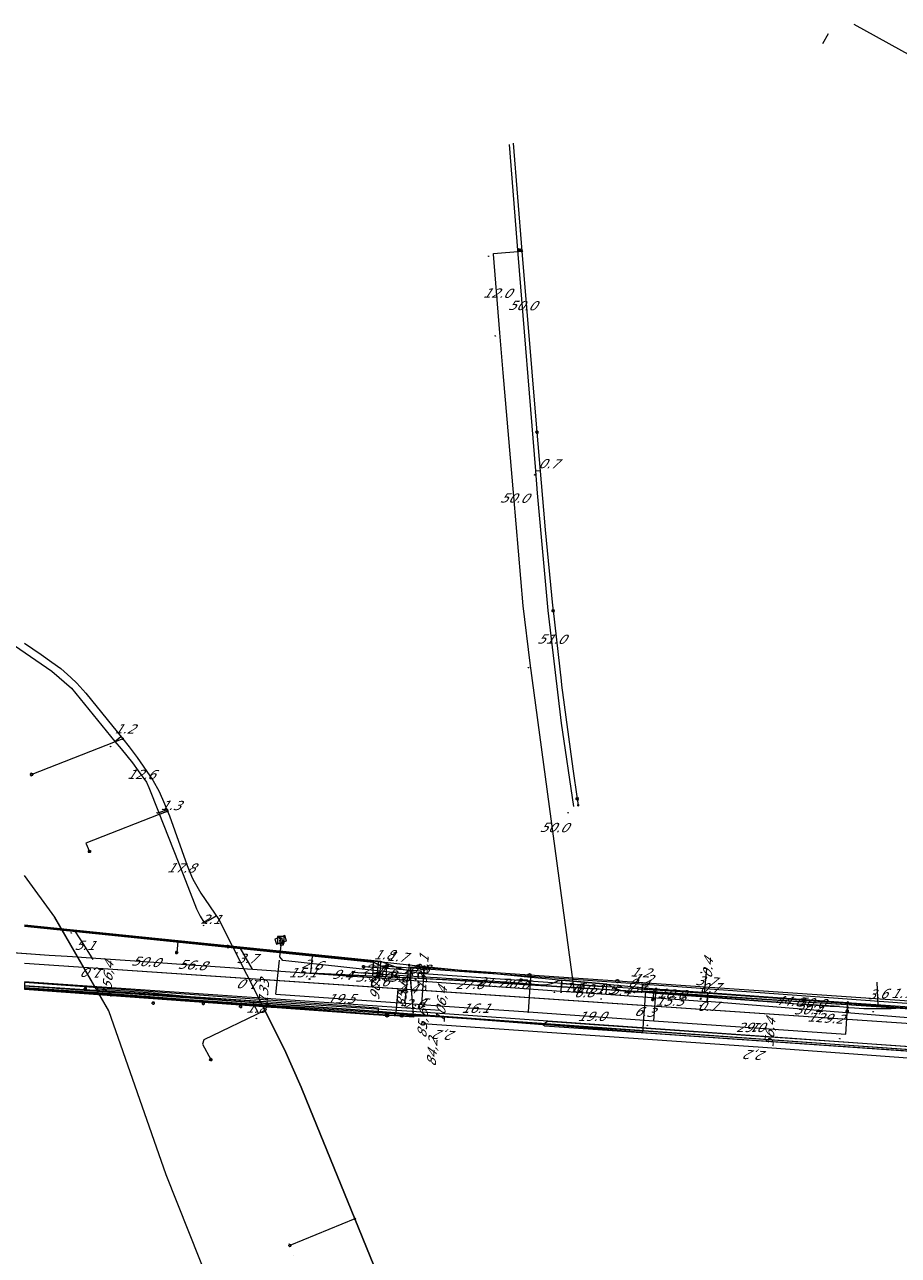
# Model space of a CAD drawing. Header units: metres. Extents: x 124576 to 133557, y 395865 to 402386.
# Tile 197 of 256: x 127009 to 127141, y 402188 to 402374. Entities that reach past the tile are written whole.
import ezdxf
from ezdxf.enums import TextEntityAlignment as Align

# ---------------------------------------------------------------- set-up
doc = ezdxf.new("R2010")
doc.units = ezdxf.units.M
doc.header["$MEASUREMENT"] = 0
for name, color, linetype, lineweight, true_color in [('LG_Datatransport', 3, 'Continuous', 13, 0x00ff00), ('LG_Datatransport_Blauw_Glas_Zuid', 3, 'Continuous', 13, 0x00ff00), ('LG_Datatransport_Eurofiber_Nederland_BV', 3, 'Continuous', 13, 0x00ff00), ('LG_Datatransport_KPN_BV', 3, 'Continuous', 13, 0x00ff00), ('LG_Datatransport_Tele2_Nederland_BV', 3, 'Continuous', 13, 0x00ff00), ('LG_Datatransport_Ziggo_BV', 3, 'Continuous', 13, 0x00ff00), ('LG_Gas_Lage_Druk_Enexis_Netbeheer_BV', 7, 'Continuous', 13, 0xffdc7d), ('LG_Gas_Lage_Druk_P_Enexis_Netbeheer_BV', 7, 'Continuous', 13, 0xffdc7d), ('LG_Laag_Spanning', 7, 'Continuous', 13, 0x960000), ('LG_Laag_Spanning_Enexis_Netbeheer_BV', 7, 'Continuous', 13, 0x960000), ('LG_Laag_Spanning_Gemeente_Tilburg_Ruimtelijke_Uitvoering', 7, 'Continuous', 13, 0x960000), ('LG_Midden_Spanning_Enexis_Netbeheer_BV', 7, 'Continuous', 13, 0xd20000), ('MV_Datatransport_lijn', 3, 'Continuous', 0, 0x00ff00)]:
    doc.layers.add(name, color=color, linetype=linetype, lineweight=lineweight, true_color=true_color)
for name, color, linetype, lineweight in [('LG_Datatransport_P_KPN_BV', 7, 'Continuous', 0), ('LG_Laag_Spanning_P_Enexis_Netbeheer_BV', 7, 'Continuous', 0), ('MV_Datatransport', 7, 'Continuous', 0), ('MV_Gas_Lage_Druk', 7, 'Continuous', 0), ('MV_Gas_Lage_Druk_pijl', 7, 'Continuous', 0), ('MV_Laag_Spanning', 7, 'Continuous', 0), ('MV_Laag_Spanning_lijn', 7, 'Continuous', 0), ('MV_Laag_Spanning_pijl', 7, 'Continuous', 0), ('MV_Midden_Spanning', 7, 'Continuous', 0), ('MV_Midden_Spanning_lijn', 7, 'Continuous', 0), ('MV_Midden_Spanning_pijl', 7, 'Continuous', 0)]:
    doc.layers.add(name, color=color, linetype=linetype, lineweight=lineweight)
doc.styles.add('Klic_Annotatie', font='verdanai.ttf', dxfattribs={"oblique": 20, "height": 1.4})

# ---------------------------------------------------------------- blocks, each defined once
blk = doc.blocks.new('m_pijl')
at = {"layer": 'MV_Laag_Spanning_pijl'}
blk.add_hatch(color=7, dxfattribs=at).paths.add_polyline_path([(-1, -0.3), (-1, 0), (-1, 0.3), (0, 0)])
at = {"layer": 'MV_Laag_Spanning_pijl', "flags": 128}
blk.add_lwpolyline([(-1, 0), (-1, 0.3), (0, 0), (-1, -0.3), (-1, 0)], close=True, dxfattribs=at)
blk = doc.blocks.new('m_pijl_1')
at = {"layer": 'MV_Midden_Spanning_pijl'}
blk.add_hatch(color=7, dxfattribs=at).paths.add_polyline_path([(-1, -0.3), (-1, 0), (-1, 0.3), (0, 0)])
at = {"layer": 'MV_Midden_Spanning_pijl', "flags": 128}
blk.add_lwpolyline([(-1, 0), (-1, 0.3), (0, 0), (-1, -0.3), (-1, 0)], close=True, dxfattribs=at)
blk = doc.blocks.new('m_pijl_2')
at = {"layer": 'MV_Gas_Lage_Druk_pijl'}
blk.add_hatch(color=7, dxfattribs=at).paths.add_polyline_path([(-1, -0.3), (-1, 0), (-1, 0.3), (0, 0)])
at = {"layer": 'MV_Gas_Lage_Druk_pijl', "flags": 128}
blk.add_lwpolyline([(-1, 0), (-1, 0.3), (0, 0), (-1, -0.3), (-1, 0)], close=True, dxfattribs=at)
blk = doc.blocks.new('Mof')
at = {"layer": 'LG_Laag_Spanning_P_Enexis_Netbeheer_BV'}
h = blk.add_hatch(color=256, dxfattribs=at)
edge = h.paths.add_edge_path()
edge.add_arc((0, 0), 2, 0, 360)
blk = doc.blocks.new('DeliveryPoint')
at = {"layer": 'LG_Laag_Spanning_P_Enexis_Netbeheer_BV', "flags": 128}
blk.add_lwpolyline([(-3.7, -2.5), (3.8, -2.5), (3.8, 2.5), (-3.7, 2.5), (-3.7, -2.5)], close=True, dxfattribs=at)
blk.add_lwpolyline([(-3.7, 2.5), (-3.7, 2.2), (0, 0), (3.8, 2.2)], dxfattribs=at)
blk = doc.blocks.new('Streetlight')
at = {"layer": 'LG_Laag_Spanning_P_Enexis_Netbeheer_BV'}
for p, q in [((-1.8, 1.8), (-1.1, 1.1)), ((0, 2.5), (0, 1.5)), ((1.8, 1.8), (1.1, 1.1)), ((-1.1, -1.1), (-1.8, -1.8)), ((0, -1.5), (0, -2.5)), ((1.1, -1.1), (1.8, -1.8))]:
    blk.add_line(p, q, dxfattribs=at)
at = {"layer": 'LG_Laag_Spanning_P_Enexis_Netbeheer_BV', "flags": 128}
for points in [[(-2.5, 0), (-1.5, 0)], [(1.5, 0), (2.5, 0)]]:
    blk.add_lwpolyline(points, dxfattribs=at)
at = {"layer": 'LG_Laag_Spanning_P_Enexis_Netbeheer_BV'}
blk.add_circle((0, 0), 1.5, dxfattribs=at)
blk = doc.blocks.new('Overgangsstuk')
at = {"layer": 'LG_Gas_Lage_Druk_P_Enexis_Netbeheer_BV'}
for radius in [2.5, 2, 1.5, 1, 0.5]:
    blk.add_circle((0, 0), radius, dxfattribs=at)
blk = doc.blocks.new('Aansluitkast_1')
at = {"layer": 'LG_Laag_Spanning_P_Enexis_Netbeheer_BV'}
for p, q in [((-2.5, 2.5), (2.5, 2.5)), ((0, -2.5), (0, 2.5))]:
    blk.add_line(p, q, dxfattribs=at)
at = {"layer": 'LG_Laag_Spanning_P_Enexis_Netbeheer_BV', "flags": 128}
blk.add_lwpolyline([(-5, -5), (5, -5), (5, 5), (-5, 5), (-5, -5)], close=True, dxfattribs=at)
blk = doc.blocks.new('Onbekend_3')
at = {"layer": 'LG_Datatransport_P_KPN_BV'}
blk.add_hatch(color=256, dxfattribs=at).paths.add_polyline_path([(-0.3, -1.1, -0.262633), (0.2, 0.2), (0.6, 0.5, 0.379827), (0.7, 1.3), (0.7, 1.3, 0.228508), (0, 1.5), (0, 1.5, 0.459053), (-0.8, 0.8), (-1.3, 0.9, -0.414214), (-0.1, 2, -0.243799), (1.1, 1.5, -0.379827), (0.9, 0.1), (0.5, -0.2, 0.262633), (0.2, -1.1), (-0.2, -1.1)])
blk.add_circle((0, 0), 2.5, dxfattribs=at)
at = {"layer": 'LG_Datatransport_P_KPN_BV', "extrusion": (0, 0, -1)}
blk.add_solid([(0.3, -2.1), (-0.2, -2.1), (0.3, -1.5), (-0.2, -1.5)], dxfattribs=at)
blk = doc.blocks.new('Mof_2')
at = {"layer": 'LG_Datatransport_P_KPN_BV'}
h = blk.add_hatch(color=256, dxfattribs=at)
edge = h.paths.add_edge_path()
edge.add_arc((0, 0), 2, 0, 360)

msp = doc.modelspace()

# ---------------------------------------------------------------- linework, layer by layer
at = {"layer": 'LG_Datatransport', "flags": 128}
msp.add_lwpolyline([(127062.39, 402225.62), (127009, 402229.47), (127009, 402228.47), (127062.32, 402224.62), (127062.39, 402225.62)], dxfattribs=at)
at = {"layer": 'LG_Datatransport_Blauw_Glas_Zuid'}
for p, q in [((127009, 402229.64), (127071.7, 402225.3)), ((127009, 402228.64), (127071.7, 402224.3))]:
    msp.add_line(p, q, dxfattribs=at)
at = {"layer": 'LG_Datatransport_Blauw_Glas_Zuid', "flags": 128}
msp.add_lwpolyline([(127153.8, 402219), (127067.4, 402225.1), (127009, 402228.97)], dxfattribs=at)
at = {"layer": 'LG_Datatransport_Eurofiber_Nederland_BV', "flags": 128}
for points in [[(127009, 402228.97), (127062.35, 402225.12), (127087.16, 402223.14)], [(127009, 402228.97), (127062.35, 402225.12), (127087.16, 402223.14)], [(127009, 402228.97), (127062.35, 402225.12), (127087.16, 402223.14)], [(127009, 402228.97), (127062.35, 402225.12), (127087.16, 402223.14)], [(127087.16, 402223.14), (127087.86, 402223.63), (127094.84, 402223.13), (127117.81, 402221.55), (127129.61, 402220.73), (127144.73, 402219.69)], [(127087.16, 402223.14), (127087.86, 402223.63), (127094.84, 402223.13), (127117.81, 402221.55), (127129.61, 402220.73), (127144.73, 402219.69)], [(127087.16, 402223.14), (127087.86, 402223.63), (127094.84, 402223.13), (127117.81, 402221.55), (127129.61, 402220.73)], [(127087.16, 402223.14), (127087.86, 402223.63), (127094.84, 402223.13), (127117.81, 402221.55), (127129.61, 402220.73), (127144.73, 402219.69)], [(127087.16, 402223.14), (127087.47, 402222.97), (127164.4, 402217.6)], [(127129.61, 402220.73), (127144.73, 402219.69), (127157.93, 402218.34)]]:
    msp.add_lwpolyline(points, dxfattribs=at)
at = {"layer": 'LG_Datatransport_KPN_BV'}
for p, q in [((127085.18, 402230.58), (127068.43, 402231.72)), ((127098.43, 402229.68), (127085.18, 402230.58))]:
    msp.add_line(p, q, dxfattribs=at)
at = {"layer": 'LG_Datatransport_KPN_BV', "flags": 128}
for points in [[(127068.43, 402231.72), (127067.21, 402231.81), (127067.14, 402230.61), (127067.63, 402224.46), (127067.65, 402224.27), (127063.8, 402224.54), (127063.65, 402224.55)], [(127067.14, 402230.96), (127067.12, 402230.61), (127067.6, 402224.93)], [(127193.39, 402216.25), (127193.83, 402222.06), (127193.92, 402223.14), (127188.41, 402223.59), (127180.96, 402224.1), (127142.46, 402226.68), (127098.43, 402229.68)], [(127063.67, 402224.52), (127058.34, 402224.94), (127020.8, 402227.89), (127009, 402228.69)], [(127009, 402228.69), (127020.8, 402227.89), (127043.94, 402226.07), (127058.35, 402224.94), (127063.67, 402224.52)], [(127063.65, 402224.55), (127058.34, 402224.94), (127009, 402228.48)], [(127009, 402228.48), (127041.6, 402226.14), (127058.35, 402224.94), (127063.65, 402224.55)], [(127063.67, 402224.55), (127063.8, 402224.54), (127065.89, 402224.5)], [(127065.89, 402224.5), (127067.63, 402224.46), (127070.58, 402224.39), (127120.46, 402220.93), (127165.65, 402217.79), (127166.47, 402217.67), (127167.27, 402217.48), (127168.06, 402217.22), (127168.82, 402216.9), (127169.54, 402216.51), (127170.24, 402216.06), (127170.85, 402215.58), (127171.42, 402215.06), (127171.95, 402214.49), (127172.43, 402213.87), (127172.86, 402213.23), (127173.24, 402212.54), (127173.56, 402211.83)], [(127069.16, 402223.29), (127070.5, 402223.19), (127120.38, 402219.73), (127170.24, 402216.06), (127179.22, 402215.4), (127184.63, 402214.12), (127185.21, 402213.98), (127186.09, 402213.92), (127205.14, 402212.67), (127219.11, 402211.78), (127224.16, 402211.55)]]:
    msp.add_lwpolyline(points, dxfattribs=at)
at = {"layer": 'LG_Datatransport_Tele2_Nederland_BV', "flags": 128}
msp.add_lwpolyline([(127009, 402228.98), (127062.4, 402225.1), (127143.9, 402219.3), (127155, 402218.5)], dxfattribs=at)
at = {"layer": 'LG_Datatransport_Ziggo_BV'}
for p, q in [((127009, 402228.97), (127062.35, 402225.12)), ((127102.21, 402221.95), (127102.2, 402221.95))]:
    msp.add_line(p, q, dxfattribs=at)
at = {"layer": 'LG_Datatransport_Ziggo_BV', "flags": 128}
for points in [[(127102.2, 402221.95), (127062.35, 402225.12), (127009, 402228.97)], [(127102.2, 402221.95), (127165.59, 402217.55), (127189.52, 402215.61), (127192.72, 402215.42)]]:
    msp.add_lwpolyline(points, dxfattribs=at)
at = {"layer": 'LG_Gas_Lage_Druk_Enexis_Netbeheer_BV', "flags": 128}
for points in [[(127009, 402237.97), (127060.61, 402232.62), (127061.63, 402232.53), (127063.14, 402231.81), (127063.63, 402231.94), (127073.21, 402231.3), (127078.73, 402230.93)], [(127063.63, 402231.94), (127063.14, 402231.81), (127061.63, 402232.53), (127060.61, 402232.62), (127009, 402237.97)], [(127063.63, 402231.94), (127073.21, 402231.3), (127106.82, 402228.95), (127146.21, 402226.08), (127152.2, 402225.69), (127152.45, 402225.68), (127191.84, 402223.19), (127193.96, 402223.05), (127219.8, 402221.36), (127249.47, 402219.6), (127268.11, 402220.61), (127279.31, 402223.76), (127280.7, 402224.25), (127281.68, 402224.61), (127282.9, 402225.13)]]:
    msp.add_lwpolyline(points, dxfattribs=at)
at = {"layer": 'LG_Laag_Spanning', "flags": 128}
msp.add_lwpolyline([(127047, 402235.26), (127047, 402235.26), (127048.52, 402235.77), (127048.52, 402235.77), (127048.52, 402235.77), (127048.52, 402235.77), (127048.52, 402235.77), (127048.52, 402235.78), (127048.52, 402235.78), (127048.52, 402235.78), (127048.52, 402235.78), (127048.52, 402235.78), (127048.52, 402235.78), (127048.52, 402235.78), (127048.52, 402235.78), (127048.26, 402236.54), (127048.26, 402236.54), (127048.26, 402236.54), (127048.26, 402236.55), (127048.26, 402236.55), (127048.26, 402236.55), (127048.26, 402236.55), (127048.26, 402236.55), (127048.26, 402236.55), (127048.26, 402236.55), (127048.25, 402236.55), (127048.25, 402236.55), (127048.25, 402236.55), (127046.74, 402236.03), (127046.74, 402236.03), (127046.73, 402236.03), (127046.73, 402236.03), (127046.73, 402236.03), (127046.73, 402236.03), (127046.73, 402236.03), (127046.73, 402236.03), (127046.73, 402236.03), (127046.73, 402236.03), (127046.73, 402236.02), (127046.73, 402236.02), (127046.73, 402236.02), (127046.99, 402235.26), (127046.99, 402235.26), (127046.99, 402235.26), (127046.99, 402235.26), (127046.99, 402235.26), (127046.99, 402235.26), (127046.99, 402235.26), (127046.99, 402235.26), (127046.99, 402235.26), (127047, 402235.26), (127047, 402235.26), (127047, 402235.26)], dxfattribs=at)
at = {"layer": 'LG_Laag_Spanning_Enexis_Netbeheer_BV'}
for p, q in [((127084.01, 402339.71), (127083.62, 402339.9)), ((127023.81, 402266.22), (127010.08, 402260.83)), ((127092.35, 402257.19), (127092.5, 402256.2)), ((127092.35, 402257.19), (127092.5, 402256.2)), ((127038.3, 402238.97), (127044.57, 402226.56)), ((127038.3, 402238.97), (127044.57, 402226.56)), ((127009, 402237.98), (127062.37, 402232.63)), ((127032.11, 402235.66), (127031.94, 402234.02)), ((127062.37, 402232.63), (127039.61, 402234.91)), ((127039.61, 402234.91), (127062.37, 402232.63)), ((127090.06, 402229.84), (127096.83, 402229.21)), ((127105.4, 402228.43), (127112.05, 402227.96)), ((127044.57, 402226.56), (127048.19, 402219.39)), ((127133.14, 402225.74), (127133.1, 402225.19)), ((127058.83, 402193.84), (127049.02, 402189.84))]:
    msp.add_line(p, q, dxfattribs=at)
at = {"layer": 'LG_Laag_Spanning_Enexis_Netbeheer_BV', "flags": 128}
for points in [[(127082.69, 402356.01), (127084.01, 402339.71), (127086.29, 402312.46)], [(127082.69, 402356.01), (127084.01, 402339.71), (127086.29, 402312.46)], [(127086.29, 402312.46), (127087.29, 402300.67), (127087.54, 402297.72), (127088.65, 402286.32), (127088.73, 402285.54)], [(127086.29, 402312.46), (127087.29, 402300.67), (127087.54, 402297.72), (127088.65, 402286.32), (127088.73, 402285.54)], [(127088.73, 402285.54), (127089.94, 402274.94), (127090.01, 402274.31), (127091.69, 402261.68), (127092.35, 402257.19)], [(127088.73, 402285.54), (127089.94, 402274.94), (127090.01, 402274.31), (127091.69, 402261.68), (127092.35, 402257.19)], [(127009, 402280.61), (127011.48, 402278.94), (127013.12, 402277.79), (127014.47, 402276.79), (127015.98, 402275.48), (127016.88, 402274.59), (127018.22, 402273.11), (127023.81, 402266.22), (127024.79, 402265), (127025.99, 402263.4), (127028.32, 402260), (127029.29, 402258.26), (127030.09, 402256.43), (127030.48, 402255.51)], [(127009, 402280.61), (127011.48, 402278.94), (127013.12, 402277.79), (127014.47, 402276.79), (127015.98, 402275.48), (127016.88, 402274.59), (127018.22, 402273.11), (127023.81, 402266.22), (127024.79, 402265), (127025.99, 402263.4), (127028.32, 402260), (127029.29, 402258.26), (127030.09, 402256.43), (127030.48, 402255.51)], [(127030.48, 402255.51), (127030.56, 402255.31), (127030.84, 402254.58), (127033.54, 402247.12), (127034.3, 402245.27), (127034.57, 402244.68), (127035.56, 402242.94), (127038.3, 402238.97), (127044.57, 402226.56)], [(127030.48, 402255.51), (127030.56, 402255.31), (127030.84, 402254.58), (127033.54, 402247.12), (127034.3, 402245.27), (127034.57, 402244.68), (127035.56, 402242.94), (127038.3, 402238.97)], [(127030.56, 402255.31), (127018.22, 402250.47), (127018.81, 402249.24)], [(127038.3, 402238.97), (127044.57, 402226.56), (127048.19, 402219.39)], [(127009, 402237.98), (127032.11, 402235.66), (127039.61, 402234.91), (127062.37, 402232.63), (127067, 402232.12), (127069.31, 402231.89), (127085.37, 402230.3), (127087.57, 402230.08), (127090.06, 402229.84), (127096.83, 402229.21), (127104.27, 402228.53), (127105.4, 402228.43), (127112.05, 402227.96), (127126.08, 402226.97), (127133.19, 402226.47), (127133.75, 402226.43), (127146.18, 402225.55), (127152.16, 402225.05), (127161.87, 402224.23)], [(127009, 402237.98), (127032.11, 402235.66), (127039.61, 402234.91)], [(127009, 402237.98), (127032.11, 402235.66), (127039.61, 402234.91), (127062.37, 402232.63)], [(127062.37, 402232.63), (127039.61, 402234.91), (127036.21, 402235.25), (127032.6, 402235.61), (127009, 402237.98)], [(127062.37, 402232.63), (127039.61, 402234.91), (127036.21, 402235.25), (127032.6, 402235.61), (127009, 402237.98)], [(127039.61, 402234.91), (127036.21, 402235.25), (127032.6, 402235.61), (127009, 402237.98)], [(127009, 402237.98), (127032.11, 402235.66), (127039.61, 402234.91)], [(127067, 402232.12), (127066.9, 402231.22), (127066.35, 402230.78), (127047.95, 402232.82), (127047.51, 402233.37), (127047.76, 402235.52)], [(127039.61, 402234.91), (127062.37, 402232.63), (127067, 402232.12), (127069.31, 402231.89), (127085.37, 402230.3), (127087.57, 402230.08), (127090.06, 402229.84), (127096.83, 402229.21), (127104.27, 402228.53), (127105.4, 402228.43), (127112.05, 402227.96), (127126.08, 402226.97), (127133.19, 402226.47), (127133.75, 402226.43), (127146.18, 402225.55), (127152.16, 402225.05), (127161.87, 402224.23)], [(127069.21, 402230.34), (127069.23, 402230.64), (127068.76, 402231.17), (127060.14, 402231.86)], [(127062.37, 402232.63), (127067, 402232.12), (127069.31, 402231.89), (127085.37, 402230.3), (127087.57, 402230.08), (127090.06, 402229.84)], [(127058.51, 402231.04), (127069.21, 402230.34), (127071.21, 402230.21), (127072.61, 402230.12), (127080.72, 402229.62), (127082.24, 402229.53), (127083.63, 402229.43), (127085.3, 402229.28), (127087.14, 402229.13), (127087.51, 402229.12), (127088.49, 402229.33), (127088.77, 402229.45), (127089.41, 402229.73), (127090.06, 402229.84), (127096.83, 402229.21), (127097.17, 402229.1), (127097.55, 402228.89), (127097.99, 402228.65), (127098.87, 402228.3), (127099.8, 402228.14), (127101.19, 402228.09), (127102.59, 402228.02), (127104.22, 402227.89), (127123, 402226.44), (127104.22, 402227.89), (127123, 402226.44), (127124.4, 402226.34), (127126.13, 402226.23), (127130.53, 402225.93), (127131.94, 402225.84), (127126.13, 402226.23), (127130.53, 402225.93), (127131.94, 402225.84), (127133.14, 402225.74), (127133.34, 402225.73), (127134.18, 402225.65), (127135.58, 402225.58), (127139.71, 402225.55), (127141.1, 402225.64)], [(127058.51, 402231.04), (127069.21, 402230.34), (127071.21, 402230.21), (127072.61, 402230.12), (127080.72, 402229.62), (127082.24, 402229.53), (127083.63, 402229.43), (127085.3, 402229.28), (127087.14, 402229.13), (127087.51, 402229.12), (127088.49, 402229.33), (127088.77, 402229.45), (127089.41, 402229.73), (127090.06, 402229.84)], [(127085.3, 402229.28), (127084.84, 402229.81), (127083.91, 402229.85)], [(127096.83, 402229.21), (127093.45, 402229.52), (127090.06, 402229.84)], [(127096.83, 402229.21), (127093.45, 402229.52), (127090.06, 402229.84)], [(127044.57, 402226.56), (127042.99, 402226.71), (127042.87, 402226.72), (127035.18, 402227.22), (127034.97, 402227.24), (127027.62, 402227.9), (127027.58, 402227.9), (127019.97, 402228.46)], [(127044.57, 402226.56), (127042.99, 402226.71), (127042.87, 402226.72), (127035.18, 402227.22), (127034.97, 402227.24), (127027.62, 402227.9), (127027.58, 402227.9), (127019.97, 402228.46)], [(127096.83, 402229.21), (127097.17, 402229.1), (127097.55, 402228.89), (127097.99, 402228.65), (127098.87, 402228.3), (127099.8, 402228.14), (127101.19, 402228.09), (127102.59, 402228.02), (127104.22, 402227.89), (127123, 402226.44), (127124.4, 402226.34), (127126.13, 402226.23), (127130.53, 402225.93), (127131.94, 402225.84), (127133.14, 402225.74), (127133.34, 402225.73), (127134.18, 402225.65), (127135.58, 402225.58), (127139.71, 402225.55), (127141.1, 402225.64)], [(127096.83, 402229.21), (127104.27, 402228.53), (127105.4, 402228.43)], [(127104.22, 402227.89), (127103.9, 402228.28), (127103.75, 402226.92)], [(127105.4, 402228.43), (127108.72, 402228.2), (127108.92, 402228.18), (127112.05, 402227.96)], [(127105.4, 402228.43), (127108.72, 402228.2), (127108.92, 402228.18), (127112.05, 402227.96)], [(127112.05, 402227.96), (127126.08, 402226.97), (127133.19, 402226.47), (127133.75, 402226.43), (127146.18, 402225.55)], [(127070.39, 402165.47), (127058.83, 402193.84), (127051.49, 402211.85), (127050.71, 402213.69), (127048.19, 402219.39), (127045.22, 402225.28), (127044.57, 402226.56)], [(127044.57, 402226.56), (127045.22, 402225.28), (127048.19, 402219.39)], [(127045.22, 402225.28), (127036.06, 402220.83), (127035.85, 402220.17), (127037.08, 402217.87)], [(127048.19, 402219.39), (127050.71, 402213.69), (127051.49, 402211.85), (127058.83, 402193.84), (127070.39, 402165.47), (127080.19, 402141.4), (127080.98, 402139.56), (127081.62, 402138.15), (127082.62, 402136.43), (127083.74, 402134.92), (127085.18, 402133.58), (127086.6, 402132.67), (127087.09, 402132.36), (127088.89, 402131.53), (127090.98, 402130.91), (127092.93, 402130.59), (127095.07, 402130.53), (127095.72, 402129.98)]]:
    msp.add_lwpolyline(points, dxfattribs=at)
at = {"layer": 'LG_Laag_Spanning_Gemeente_Tilburg_Ruimtelijke_Uitvoering'}
msp.add_line((127021.73, 402225.19), (127013.56, 402239.29), dxfattribs=at)
at = {"layer": 'LG_Laag_Spanning_Gemeente_Tilburg_Ruimtelijke_Uitvoering', "flags": 128}
for points in [[(127051.05, 402107.62), (127054.92, 402109.66), (127057.79, 402112.08), (127060.04, 402114.99), (127061.74, 402119.23), (127062.27, 402122.16), (127061.19, 402126.04), (127059.65, 402130.09), (127058.06, 402133.9), (127052.77, 402146.6), (127044.06, 402167.02), (127041.75, 402171.23), (127039.06, 402178.72), (127037.2, 402183.3), (127030.37, 402200.47), (127021.72, 402225.21), (127013.54, 402239.33), (127009, 402245.59)], [(127013.35, 402239.17), (127013.35, 402239.17), (127013.35, 402239.17)], [(127017.32, 402232.33), (127017.31, 402232.32), (127017.31, 402232.32)], [(127049.57, 402188.35), (127049.57, 402188.35), (127049.57, 402188.34)]]:
    msp.add_lwpolyline(points, dxfattribs=at)
at = {"layer": 'LG_Midden_Spanning_Enexis_Netbeheer_BV'}
for p, q in [((127062.74, 402232.63), (127009, 402238.1)), ((127096.16, 402228.89), (127090.1, 402229.32)), ((127101.56, 402228.5), (127096.16, 402228.89)), ((127111.52, 402227.89), (127101.56, 402228.5))]:
    msp.add_line(p, q, dxfattribs=at)
at = {"layer": 'LG_Midden_Spanning_Enexis_Netbeheer_BV', "flags": 128}
for points in [[(127009, 402238.1), (127010.41, 402237.96), (127062.74, 402232.63)], [(127159.79, 402224.33), (127157.03, 402224.5), (127142.18, 402225.6), (127122.59, 402227.09), (127111.52, 402227.89), (127101.56, 402228.5), (127096.16, 402228.89), (127090.1, 402229.32), (127068.45, 402230.86), (127065.5, 402231.59), (127062.74, 402232.63), (127009, 402238.1)], [(127062.74, 402232.63), (127010.41, 402237.96), (127009, 402238.1)], [(127062.74, 402232.63), (127010.41, 402237.96), (127009, 402238.1)], [(127090.1, 402229.32), (127068.45, 402230.86), (127065.5, 402231.59), (127062.74, 402232.63)], [(127090.1, 402229.32), (127093.13, 402229.1), (127096.16, 402228.89)], [(127090.1, 402229.32), (127093.13, 402229.1), (127096.16, 402228.89)], [(127101.56, 402228.5), (127106.54, 402228.2), (127111.52, 402227.89)], [(127101.56, 402228.5), (127106.54, 402228.2), (127111.52, 402227.89)], [(127142.18, 402225.6), (127122.59, 402227.09), (127111.52, 402227.89)]]:
    msp.add_lwpolyline(points, dxfattribs=at)
at = {"layer": 'MV_Datatransport_lijn'}
for p, q in [((127129.42, 402371.05), (127130.26, 402372.53)), ((127212.3, 402218.53), (127009, 402232.32)), ((127065.3, 402228.5), (127009, 402232.32)), ((127065.3, 402228.5), (127065.01, 402224.91)), ((127194.2, 402219.76), (127065.3, 402228.5)), ((127102.64, 402228.19), (127102.21, 402221.95))]:
    msp.add_line(p, q, dxfattribs=at)
at = {"layer": 'MV_Datatransport_lijn', "flags": 128}
msp.add_lwpolyline([(127152.52, 402224.8), (127143.22, 402225.42), (127135.38, 402225.96), (127102.63, 402228.03)], dxfattribs=at)
at = {"layer": 'MV_Gas_Lage_Druk_pijl'}
for p, q in [((127052.4, 402233.47), (127052.14, 402230.91)), ((127061.52, 402230.45), (127061.63, 402232.53)), ((127063.55, 402230.35), (127063.63, 402231.94)), ((127061.52, 402230.45), (127052.14, 402230.91)), ((127063.55, 402230.35), (127061.52, 402230.45)), ((127102.18, 402229.3), (127102.09, 402228.07)), ((127146.15, 402225.23), (127102.25, 402228.18))]:
    msp.add_line(p, q, dxfattribs=at)
at = {"layer": 'MV_Gas_Lage_Druk_pijl', "flags": 128}
for points in [[(127002.26, 402234.34), (127012.72, 402233.62), (127015.42, 402233.44), (127016.22, 402233.38), (127018.27, 402233.24), (127027.85, 402232.57), (127031.23, 402232.34), (127040.65, 402231.68), (127042.6, 402231.55), (127043.38, 402231.49), (127046.17, 402231.3), (127050.54, 402230.99), (127052.14, 402230.91)], [(127002.26, 402234.34), (127012.72, 402233.62), (127015.42, 402233.44), (127016.22, 402233.38), (127018.27, 402233.24), (127027.85, 402232.57), (127031.23, 402232.34), (127040.65, 402231.68), (127042.6, 402231.55), (127043.38, 402231.49), (127046.17, 402231.3), (127050.54, 402230.99), (127052.14, 402230.91)], [(127102.09, 402228.07), (127075.65, 402229.75), (127063.55, 402230.35)]]:
    msp.add_lwpolyline(points, dxfattribs=at)
at = {"layer": 'MV_Laag_Spanning_lijn'}
for p, q in [((127079.74, 402339.38), (127084.01, 402339.71)), ((127029.49, 402254.89), (127030.56, 402255.31)), ((127046.89, 402227.71), (127047.46, 402232.87)), ((127068.92, 402226.17), (127069.31, 402231.89)), ((127058.51, 402231.04), (127058.42, 402230.45)), ((127066.84, 402230.73), (127066.49, 402230.78)), ((127066.84, 402230.73), (127066.88, 402231.12)), ((127085.01, 402225.04), (127085.37, 402230.3)), ((127090, 402228.84), (127090.08, 402229.56)), ((127103.93, 402223.72), (127104.27, 402228.53)), ((127112.05, 402227.96), (127111.94, 402226.62)), ((127132.86, 402221.69), (127133.19, 402226.47))]:
    msp.add_line(p, q, dxfattribs=at)
at = {"layer": 'MV_Laag_Spanning_pijl'}
for p, q in [((127129.42, 402371.05), (127130.26, 402372.53)), ((127142.76, 402369.12), (127134.12, 402373.87)), ((127086.05, 402306.62), (127086.78, 402306.68)), ((127091.94, 402228.05), (127085.26, 402277.6)), ((127022.63, 402265.8), (127023.54, 402266.54)), ((127030.48, 402255.51), (127029.26, 402255.03)), ((127043.38, 402231.49), (127041.54, 402234.72)), ((127062.24, 402230.79), (127062.37, 402232.63)), ((127058.47, 402230.44), (127062.2, 402230.18)), ((127062.2, 402230.18), (127062.24, 402230.79)), ((127062.2, 402230.18), (127089.95, 402228.19)), ((127066.36, 402226.35), (127066.84, 402230.73)), ((127089.95, 402228.19), (127090.06, 402229.84)), ((127046.89, 402227.71), (127066.36, 402226.35)), ((127089.95, 402228.19), (127096.72, 402227.71)), ((127096.72, 402227.71), (127096.83, 402229.21)), ((127096.72, 402227.71), (127111.94, 402226.62)), ((127111.99, 402227.29), (127112.05, 402227.96)), ((127043.43, 402226.39), (127044.26, 402224.8)), ((127066.36, 402226.35), (127068.92, 402226.17)), ((127111.94, 402226.62), (127111.99, 402227.29)), ((127142.27, 402224.15), (127111.94, 402226.62)), ((127085.01, 402225.04), (127103.93, 402223.72)), ((127103.93, 402223.72), (127132.86, 402221.69))]:
    msp.add_line(p, q, dxfattribs=at)
at = {"layer": 'MV_Laag_Spanning_pijl', "flags": 128}
for points in [[(127082.1, 402355.8), (127083.4, 402339.25), (127086.05, 402306.62)], [(127080.7, 402327.42), (127079.75, 402339.25), (127079.74, 402339.38)], [(127085.28, 402277.64), (127084.23, 402286.27), (127082.79, 402302.74), (127081.19, 402321.36), (127080.7, 402327.42)], [(127086.05, 402306.62), (127086.32, 402303.24), (127087.91, 402285.55), (127089.96, 402268.56), (127091.82, 402256)], [(126984.82, 402297.76), (126995.88, 402288.47), (126995.75, 402288.31), (126996.53, 402287.64), (127000, 402285.31), (127005.86, 402281.37), (127013.1, 402276.43), (127016.08, 402273.83), (127022.63, 402265.8)], [(126984.82, 402297.76), (126995.88, 402288.47), (126995.75, 402288.31), (126996.53, 402287.64), (127000, 402285.31), (127005.86, 402281.37), (127013.1, 402276.43), (127016.08, 402273.83), (127022.63, 402265.8)], [(127022.63, 402265.8), (127023.57, 402264.72), (127025.28, 402262.58), (127026.13, 402261.39), (127027.37, 402259.67), (127027.73, 402258.89), (127029.2, 402255.19), (127029.26, 402255.03)], [(127029.26, 402255.03), (127032.94, 402245.78), (127034.91, 402240.59), (127035.47, 402239.5), (127036.03, 402238.59), (127036.09, 402238.48)], [(127036.09, 402238.48), (127036.35, 402238.63), (127036.7, 402238.83), (127036.96, 402238.98), (127037.03, 402239.04), (127037.9, 402239.55)], [(127019.34, 402232.93), (127017.95, 402235.2), (127016.65, 402237.22)], [(127043.38, 402231.49), (127046.17, 402231.3), (127050.54, 402230.99), (127058.42, 402230.45)], [(127068.92, 402226.17), (127072.33, 402225.93), (127085.01, 402225.04)]]:
    msp.add_lwpolyline(points, dxfattribs=at)
at = {"layer": 'MV_Midden_Spanning_lijn'}
msp.add_line((127096.16, 402228.89), (127096.12, 402228.2), dxfattribs=at)
at = {"layer": 'MV_Midden_Spanning_pijl'}
for p, q in [((127129.42, 402371.05), (127130.26, 402372.53)), ((127111.84, 402231.54), (127111.44, 402231.57)), ((127111.84, 402231.54), (127111.52, 402227.85)), ((127062.58, 402230.4), (127068.37, 402230.11)), ((127068.37, 402230.11), (127068.39, 402230.87)), ((127137.53, 402229.51), (127137.69, 402225.94)), ((127101.52, 402228.1), (127101.56, 402228.5)), ((127101.52, 402228.1), (127111.5, 402227.47))]:
    msp.add_line(p, q, dxfattribs=at)
at = {"layer": 'MV_Midden_Spanning_pijl', "flags": 128}
for points in [[(127005.88, 402234.09), (127012.72, 402233.62), (127015.42, 402233.44), (127016.22, 402233.38), (127018.27, 402233.24), (127027.85, 402232.57), (127031.23, 402232.34), (127040.65, 402231.68), (127042.6, 402231.55), (127043.38, 402231.49), (127046.17, 402231.3), (127050.54, 402230.99), (127062.56, 402230.4), (127062.6, 402230.4)], [(127005.88, 402234.09), (127012.72, 402233.62), (127015.42, 402233.44), (127016.22, 402233.38), (127018.27, 402233.24), (127027.85, 402232.57), (127031.23, 402232.34), (127040.65, 402231.68), (127042.6, 402231.55), (127043.38, 402231.49), (127046.17, 402231.3), (127050.54, 402230.99), (127062.56, 402230.4), (127062.6, 402230.4)], [(127062.6, 402230.4), (127062.62, 402230.92), (127062.74, 402232.63)], [(127068.37, 402230.11), (127075.65, 402229.75), (127090.08, 402228.83)], [(127090.08, 402228.83), (127090.46, 402228.81), (127091.42, 402228.75), (127092.54, 402228.67), (127096.07, 402228.45), (127096.13, 402228.45)], [(127096.13, 402228.45), (127098.07, 402228.32), (127099.52, 402228.23), (127100.62, 402228.16), (127101.52, 402228.1)]]:
    msp.add_lwpolyline(points, dxfattribs=at)

# ---------------------------------------------------------------- block references
at = {"layer": 'LG_Datatransport_P_KPN_BV', "xscale": 0.1, "yscale": 0.1, "zscale": 0.1}
for name, p in [('Onbekend_3', (127068.43, 402231.72)), ('Onbekend_3', (127068.43, 402231.72)), ('Onbekend_3', (127085.18, 402230.58)), ('Onbekend_3', (127085.18, 402230.58)), ('Onbekend_3', (127098.43, 402229.68)), ('Onbekend_3', (127098.43, 402229.68)), ('Mof_2', (127046.26, 402225.82)), ('Onbekend_3', (127063.65, 402224.55)), ('Onbekend_3', (127063.65, 402224.55)), ('Onbekend_3', (127063.67, 402224.55)), ('Onbekend_3', (127063.67, 402224.52)), ('Mof_2', (127064.86, 402224.55)), ('Onbekend_3', (127065.89, 402224.5)), ('Onbekend_3', (127065.89, 402224.5)), ('Mof_2', (127067.55, 402224.46)), ('Onbekend_3', (127069.16, 402223.29))]:
    msp.add_blockref(name, p, dxfattribs=at)
at = {"layer": 'LG_Gas_Lage_Druk_P_Enexis_Netbeheer_BV', "xscale": 0.09999999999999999, "yscale": 0.09999999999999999, "zscale": 0.09999999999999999, "rotation": 4.000000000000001}
msp.add_blockref('Overgangsstuk', (127063.63, 402231.94), dxfattribs=at)
at = {"layer": 'LG_Laag_Spanning_P_Enexis_Netbeheer_BV'}
for name, p, xscale, yscale, zscale, rotation in [('Streetlight', (127083.62, 402339.9), 0.1, 0.1, 0.1, 206), ('Streetlight', (127086.29, 402312.46), 0.1, 0.1, 0.1, 85), ('Streetlight', (127088.73, 402285.54), 0.1, 0.1, 0.1, 85), ('Streetlight', (127010.08, 402260.83), 0.1, 0.1, 0.1, 159), ('Streetlight', (127092.35, 402257.19), 0.1, 0.1, 0.1, 82), ('Mof', (127030.48, 402255.51), 0.1, 0.1, 0.1, 1), ('Mof', (127092.5, 402256.2), 0.1, 0.1, 0.1, 1), ('Streetlight', (127018.81, 402249.24), 0.1, 0.1, 0.1, 159), ('Streetlight', (127039.61, 402234.91), 0.09999999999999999, 0.09999999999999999, 0.09999999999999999, 6), ('DeliveryPoint', (127047.76, 402235.52), 0.09999999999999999, 0.09999999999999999, 0.09999999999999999, 276.9999999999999), ('Streetlight', (127031.94, 402234.02), 0.1, 0.1, 0.1, 96), ('Streetlight', (127060.14, 402231.86), 0.09999999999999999, 0.09999999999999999, 0.09999999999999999, 184), ('Mof', (127069.31, 402231.89), 0.09999999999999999, 0.09999999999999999, 0.09999999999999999, 6), ('Streetlight', (127083.91, 402229.85), 0.1, 0.1, 0.1, 183), ('Mof', (127085.37, 402230.3), 0.09999999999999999, 0.09999999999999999, 0.09999999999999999, 6), ('Mof', (127104.27, 402228.53), 0.1, 0.1, 0.1, 4.999999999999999), ('Mof', (127044.57, 402226.56), 0.1, 0.1, 0.1, 1), ('Streetlight', (127103.75, 402226.92), 0.1, 0.1, 0.1, 187), ('Mof', (127133.19, 402226.47), 0.09999999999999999, 0.09999999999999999, 0.09999999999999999, 4.000000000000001), ('Streetlight', (127133.1, 402225.19), 0.09999999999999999, 0.09999999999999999, 0.09999999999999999, 94), ('Streetlight', (127037.08, 402217.87), 0.1, 0.1, 0.1, 62), ('Streetlight', (127049.02, 402189.84), 0.1, 0.1, 0.1, 158)]:
    msp.add_blockref(name, p, dxfattribs=dict(at, xscale=xscale, yscale=yscale, zscale=zscale, rotation=rotation))
at = {"layer": 'LG_Laag_Spanning_P_Enexis_Netbeheer_BV', "xscale": 0.1, "yscale": 0.1, "zscale": 0.1}
for name, p in [('Mof', (127084.01, 402339.71)), ('Mof', (127023.81, 402266.22)), ('Mof', (127030.56, 402255.31)), ('Mof', (127032.11, 402235.66)), ('Aansluitkast_1', (127047.63, 402235.9)), ('Mof', (127067, 402232.12)), ('Mof', (127058.51, 402231.04)), ('Mof', (127069.21, 402230.34)), ('Mof', (127085.3, 402229.28)), ('Streetlight', (127018.14, 402228.5)), ('Mof', (127019.97, 402228.46)), ('Mof', (127104.22, 402227.89)), ('Streetlight', (127028.41, 402226.38)), ('Streetlight', (127035.96, 402226.33)), ('Streetlight', (127041.57, 402225.88)), ('Mof', (127133.14, 402225.74)), ('Mof', (127045.22, 402225.28)), ('Mof', (127058.83, 402193.84))]:
    msp.add_blockref(name, p, dxfattribs=at)
at = {"layer": 'MV_Gas_Lage_Druk_pijl'}
for p, xscale, yscale, zscale, rotation in [((127061, 402232), 0.1, 0.1, 0.1, 87), ((127052, 402230), 0.1, 0.1, 0.1, 358), ((127052, 402230), 0.1, 0.1, 0.1, 358), ((127052, 402230), 0.1, 0.1, 0.1, 265), ((127052, 402230), 0.1, 0.1, 0.1, 177), ((127061, 402230), 0.1, 0.1, 0.1, 177), ((127063, 402231), 0.1, 0.1, 0.1, 87), ((127063, 402230), 0.1, 0.1, 0.1, 177), ((127102, 402228), 0.09999999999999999, 0.09999999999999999, 0.09999999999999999, 266), ((127102, 402228), 0.09999999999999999, 0.09999999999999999, 0.09999999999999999, 176)]:
    msp.add_blockref('m_pijl_2', p, dxfattribs=dict(at, xscale=xscale, yscale=yscale, zscale=zscale, rotation=rotation))
at = {"layer": 'MV_Laag_Spanning_pijl'}
for p, xscale, yscale, zscale, rotation in [((127079, 402339), 0.09999999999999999, 0.09999999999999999, 0.09999999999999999, 94), ((127080, 402327), 0.09999999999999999, 0.09999999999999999, 0.09999999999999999, 94), ((127086, 402306), 0.09999999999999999, 0.09999999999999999, 0.09999999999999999, 4.000000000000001), ((127086, 402306), 0.1, 0.1, 0.1, 275), ((127085, 402277), 0.09999999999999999, 0.09999999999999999, 0.09999999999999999, 97), ((127022, 402265), 0.1, 0.1, 0.1, 310), ((127022, 402265), 0.1, 0.1, 0.1, 310), ((127023, 402266), 0.1, 0.1, 0.1, 39), ((127029, 402255), 0.1, 0.1, 0.1, 292), ((127029, 402255), 0.1, 0.1, 0.1, 202), ((127091, 402255), 0.1, 0.1, 0.1, 279), ((127037, 402239), 0.1, 0.1, 0.1, 30), ((127016, 402237), 0.1, 0.1, 0.1, 122), ((127036, 402238), 0.09999999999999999, 0.09999999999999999, 0.09999999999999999, 302), ((127041, 402234), 0.1, 0.1, 0.1, 119), ((127062, 402232), 0.09999999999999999, 0.09999999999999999, 0.09999999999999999, 86), ((127058, 402230), 0.1, 0.1, 0.1, 357), ((127062, 402230), 0.1, 0.1, 0.1, 357), ((127062, 402230), 0.09999999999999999, 0.09999999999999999, 0.09999999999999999, 86), ((127066, 402230), 0.09999999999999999, 0.09999999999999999, 0.09999999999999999, 83.00000000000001), ((127089, 402228), 0.09999999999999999, 0.09999999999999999, 0.09999999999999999, 356), ((127090, 402229), 0.1, 0.1, 0.1, 85), ((127096, 402229), 0.1, 0.1, 0.1, 85), ((127066, 402226), 0.09999999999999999, 0.09999999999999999, 0.09999999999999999, 356), ((127068, 402226), 0.09999999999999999, 0.09999999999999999, 0.09999999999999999, 356), ((127096, 402227), 0.09999999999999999, 0.09999999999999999, 0.09999999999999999, 356), ((127111, 402226), 0.09999999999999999, 0.09999999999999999, 0.09999999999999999, 356), ((127111, 402227), 0.1, 0.1, 0.1, 85), ((127111, 402226), 0.1, 0.1, 0.1, 175), ((127112, 402227), 0.1, 0.1, 0.1, 85), ((127044, 402224), 0.1, 0.1, 0.1, 298), ((127085, 402225), 0.09999999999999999, 0.09999999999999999, 0.09999999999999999, 356), ((127103, 402223), 0.09999999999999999, 0.09999999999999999, 0.09999999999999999, 356), ((127132, 402221), 0.09999999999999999, 0.09999999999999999, 0.09999999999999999, 356)]:
    msp.add_blockref('m_pijl', p, dxfattribs=dict(at, xscale=xscale, yscale=yscale, zscale=zscale, rotation=rotation))
at = {"layer": 'MV_Midden_Spanning_pijl'}
for p, xscale, yscale, zscale, rotation in [((127062, 402232), 0.09999999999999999, 0.09999999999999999, 0.09999999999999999, 86), ((127062, 402230), 0.1, 0.1, 0.1, 359), ((127062, 402230), 0.1, 0.1, 0.1, 359), ((127068, 402230), 0.1, 0.1, 0.1, 358), ((127068, 402230), 0.1, 0.1, 0.1, 87.99999999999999), ((127111, 402231), 0.1, 0.1, 0.1, 175), ((127090, 402228), 0.1, 0.1, 0.1, 357), ((127096, 402228), 0.1, 0.1, 0.1, 357), ((127101, 402228), 0.1, 0.1, 0.1, 357), ((127101, 402228), 0.09999999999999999, 0.09999999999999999, 0.09999999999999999, 84), ((127111, 402227), 0.1, 0.1, 0.1, 357), ((127111, 402227), 0.09999999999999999, 0.09999999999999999, 0.09999999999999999, 266), ((127137, 402225), 0.1, 0.1, 0.1, 273)]:
    msp.add_blockref('m_pijl_1', p, dxfattribs=dict(at, xscale=xscale, yscale=yscale, zscale=zscale, rotation=rotation))

# ---------------------------------------------------------------- texts
at = {"layer": 'MV_Datatransport', "style": 'Klic_Annotatie', "oblique": 20}
for s, rotation, p in [('1,0', 176, (127019.64, 402230.89)), ('1,0', 176, (127019.64, 402230.89)), ('156,4', 86, (127021.54, 402229.83)), ('138,1', 85.5, (127069.06, 402230.81)), ('1,2', 356.1, (127101.83, 402231.01)), ('1,0', 176, (127043.25, 402229.18)), ('133', 86, (127045.07, 402227.98)), ('85,6', 86.1, (127065.94, 402227.72)), ('90', 86.1, (127061.86, 402227.97)), ('106,4', 86, (127071.85, 402226.03)), ('1', 176, (127069.85, 402226.38)), ('6.3', 356, (127102.43, 402225.07)), ('50.0', 356, (127127.58, 402226.45)), ('85,6', 86, (127069.03, 402223.18)), ('129.2', 356, (127129.75, 402224.13)), ('2,2', 176, (127072.62, 402221.54)), ('1', 176, (127119.75, 402222.66)), ('56,4', 86, (127121.4, 402221.87)), ('84,2', 86, (127070.46, 402218.89)), ('2,2', 176, (127119.47, 402218.52))]:
    msp.add_text(s, height=1.4, rotation=rotation, dxfattribs=at).set_placement(p, align=Align.MIDDLE_CENTER)
at = {"layer": 'MV_Gas_Lage_Druk', "style": 'Klic_Annotatie', "oblique": 20}
for s, rotation, p in [('50.0', 356, (127027.2, 402232.62)), ('2.6', 354, (127052.27, 402232.19)), ('9.4', 357, (127056.83, 402230.68)), ('2.1', 357, (127061.58, 402231.49)), ('1.6', 357, (127063.59, 402231.15)), ('2.0', 357, (127062.54, 402230.4)), ('38.6', 356, (127082.83, 402229.29)), ('1.2', 356, (127102.1, 402230.04)), ('44.0', 356, (127124.21, 402226.7))]:
    msp.add_text(s, height=1.4, rotation=rotation, dxfattribs=at).set_placement(p, align=Align.MIDDLE_CENTER)
at = {"layer": 'MV_Laag_Spanning', "style": 'Klic_Annotatie', "oblique": 20}
for s, p in [('12.0', (127080.22, 402333.4)), ('50.0', (127084.02, 402331.53)), ('0.7', (127087.96, 402307.69)), ('50.0', (127082.81, 402302.51)), ('51.0', (127088.43, 402281.25)), ('1.2', (127024.04, 402267.72)), ('12.6', (127026.52, 402260.85)), ('1.3', (127030.98, 402256.18)), ('50.0', (127088.8, 402252.85)), ('17.8', (127032.55, 402246.76)), ('2.1', (127037, 402239.01)), ('5.1', (127018.02, 402235.09)), ('3.7', (127042.46, 402233.1)), ('1.8', (127043.84, 402225.6))]:
    msp.add_text(s, height=1.4, rotation=359, dxfattribs=at).set_placement(p, align=Align.MIDDLE_CENTER)
for s, p in [('1.8', (127063.1, 402233.66)), ('15.1', (127050.9, 402230.97)), ('3.7', (127060.34, 402230.31)), ('0.6', (127062.39, 402229.6)), ('27.8', (127076.07, 402229.19)), ('1.6', (127091.72, 402228.76)), ('19.5', (127056.62, 402227.03)), ('4.4', (127066.6, 402228.54)), ('6.8', (127093.33, 402227.95)), ('1.5', (127096.57, 402228.47)), ('0.7', (127112.29, 402228.68)), ('1.7', (127141.14, 402227.84)), ('2.6', (127067.64, 402226.26)), ('16.1', (127076.96, 402225.6)), ('15.3', (127106.21, 402226.67)), ('0.7', (127111.95, 402225.89)), ('30.4', (127127.11, 402225.38)), ('19.0', (127094.47, 402224.38)), ('29.0', (127118.39, 402222.71))]:
    msp.add_text(s, height=1.4, dxfattribs=at).set_placement(p, align=Align.MIDDLE_CENTER)
at = {"layer": 'MV_Midden_Spanning', "style": 'Klic_Annotatie', "oblique": 20}
for s, rotation, p in [('1.7', 356, (127065.11, 402233.37)), ('56.8', 356, (127034.22, 402232.13)), ('0.8', 359, (127068.45, 402231.49)), ('0.4', 86, (127112.07, 402231.56)), ('5.8', 357, (127065.48, 402230.25)), ('21.7', 356, (127079.23, 402229.52)), ('0.4', 355, (127101.47, 402229.35)), ('3.7', 355, (127111.68, 402229.7)), ('6.0', 356, (127093.07, 402228.64)), ('5.4', 356, (127098.83, 402228.28)), ('10.0', 356, (127106.51, 402227.79)), ('3.6', 3, (127137.61, 402227.73))]:
    msp.add_text(s, height=1.4, rotation=rotation, dxfattribs=at).set_placement(p, align=Align.MIDDLE_CENTER)

doc.saveas('drawing.dxf')
